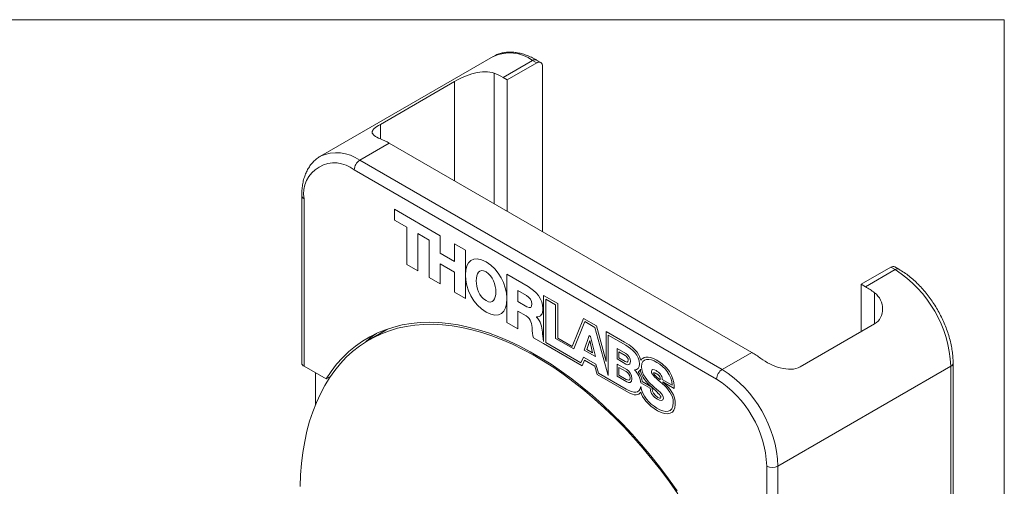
# Model space of a CAD drawing. Header units: inches. Extents: x 0.1 to 10.9, y 0 to 8.5.
# Tile 6 of 6: x 8.4 to 10.9, y 7.3 to 8.5. Entities that reach past the tile are written whole.
import ezdxf

# ---------------------------------------------------------------- set-up
doc = ezdxf.new("R2010")
doc.units = ezdxf.units.IN
doc.header["$MEASUREMENT"] = 0

msp = doc.modelspace()

# ---------------------------------------------------------------- linework, layer by layer
at = {"color": 7, "linetype": 'Continuous', "lineweight": 18}
for p, q in [((0.06218, 8.45061), (10.94446, 8.45061)), ((10.94446, 0.03556), (10.94446, 8.45061)), ((9.64812, 8.35728), (9.20972, 8.1042)), ((9.64875, 8.35764), (9.64812, 8.35728)), ((9.74812, 8.34738), (9.67316, 8.30411)), ((9.68377, 8.29799), (9.75872, 8.34126)), ((9.75872, 8.34126), (9.74812, 8.34738)), ((9.76872, 8.34225), (9.75811, 8.34837)), ((9.77286, 7.91346), (9.77286, 8.33309)), ((9.55022, 8.29391), (9.36194, 8.18521)), ((9.55022, 8.04199), (9.55022, 8.29391)), ((9.65044, 8.31511), (9.65044, 7.98413)), ((9.68377, 8.29799), (9.67316, 8.30411)), ((9.68377, 7.96489), (9.68377, 8.29799)), ((9.36194, 8.18521), (9.36194, 8.14856)), ((9.38466, 8.13756), (9.30971, 8.09429)), ((9.38466, 8.13756), (10.3039, 7.6069)), ((9.30971, 8.09429), (10.22895, 7.56363)), ((10.21481, 7.53913), (9.29557, 8.0698)), ((9.16243, 8.00446), (9.16243, 7.57986)), ((9.16829, 7.9963), (9.16829, 7.5717)), ((9.51342, 7.90285), (9.39739, 7.96983)), ((9.39739, 7.96983), (9.39739, 7.94239)), ((9.39739, 7.94239), (9.42916, 7.92405)), ((9.42916, 7.92405), (9.42916, 7.82937)), ((9.4569, 7.81335), (9.4569, 7.90839)), ((9.4569, 7.90839), (9.48568, 7.89178)), ((9.48568, 7.89178), (9.48568, 7.79674)), ((9.51342, 7.85825), (9.51342, 7.90285)), ((9.57771, 7.86574), (9.54996, 7.88176)), ((9.54996, 7.88176), (9.54996, 7.83715)), ((9.54996, 7.83715), (9.51342, 7.85825)), ((9.57771, 7.80338), (9.57771, 7.86574)), ((9.42916, 7.82937), (9.4569, 7.81335)), ((9.51342, 7.78073), (9.51342, 7.83116)), ((9.51342, 7.83116), (9.54996, 7.81007)), ((10.65675, 7.82284), (10.58179, 7.77957)), ((10.5924, 7.77345), (10.66735, 7.81672)), ((10.66735, 7.81672), (10.65675, 7.82284)), ((10.67735, 7.81771), (10.66675, 7.82383)), ((9.48568, 7.79674), (9.51342, 7.78073)), ((9.54996, 7.81007), (9.54996, 7.75963)), ((9.57783, 7.80331), (9.57771, 7.80338)), ((9.57771, 7.74362), (9.57771, 7.80315)), ((9.57771, 7.80315), (9.57782, 7.80308)), ((9.73697, 7.7738), (9.68268, 7.80514)), ((9.68268, 7.80514), (9.68268, 7.7442)), ((10.5924, 7.77345), (10.58179, 7.77957)), ((10.58179, 7.77957), (10.58179, 7.65991)), ((9.54996, 7.75963), (9.57771, 7.74362)), ((9.68268, 7.7442), (9.6826, 7.74424)), ((9.68261, 7.744), (9.68268, 7.74396)), ((9.68268, 7.74396), (9.68268, 7.68302)), ((9.73249, 7.75095), (9.71042, 7.76369)), ((9.71042, 7.76369), (9.71042, 7.73608)), ((9.77588, 7.75133), (9.77582, 7.63461)), ((9.81192, 7.73053), (9.77588, 7.75133)), ((9.80644, 7.72763), (9.78147, 7.74204)), ((9.78147, 7.74204), (9.78147, 7.63151)), ((10.61512, 7.67915), (10.61512, 7.75821)), ((9.71042, 7.73608), (9.73369, 7.72264)), ((9.80644, 7.64209), (9.80644, 7.72763)), ((9.81192, 7.64326), (9.81192, 7.73053)), ((9.71042, 7.667), (9.71042, 7.71161)), ((9.71042, 7.71161), (9.73145, 7.69946)), ((9.75755, 7.69639), (9.75755, 7.69674)), ((9.87723, 7.69283), (9.8487, 7.62203)), ((9.90998, 7.67392), (9.87723, 7.69283)), ((9.38386, 7.66743), (9.37585, 7.66298)), ((9.68268, 7.68302), (9.71042, 7.667)), ((9.88024, 7.68502), (9.85237, 7.61558)), ((9.90562, 7.67037), (9.88024, 7.68502)), ((9.93942, 7.54781), (9.90562, 7.67037)), ((9.93447, 7.5835), (9.90998, 7.67392)), ((10.42684, 7.57046), (10.61512, 7.67915)), ((9.37585, 7.66298), (9.33343, 7.63849)), ((9.75009, 7.6441), (9.77582, 7.62925)), ((9.85237, 7.61558), (9.80644, 7.64209)), ((9.8487, 7.62203), (9.81192, 7.64326)), ((9.89117, 7.64959), (9.87865, 7.61258)), ((9.89507, 7.64734), (9.89117, 7.64959)), ((9.90717, 7.59611), (9.89507, 7.64734)), ((9.98128, 7.63276), (9.93447, 7.65979)), ((9.93447, 7.65979), (9.93447, 7.5835)), ((9.98426, 7.62497), (9.93942, 7.65086)), ((9.93942, 7.65086), (9.93942, 7.54781)), ((9.77582, 7.62925), (9.87369, 7.57275)), ((9.78147, 7.63151), (9.87004, 7.58037)), ((9.89286, 7.63696), (9.88537, 7.61459)), ((9.9001, 7.60609), (9.89286, 7.63696)), ((9.9844, 7.60404), (9.96218, 7.61687)), ((9.96218, 7.61687), (9.96218, 7.5901)), ((9.87004, 7.58037), (9.87732, 7.59481)), ((9.87732, 7.59481), (9.90828, 7.57694)), ((9.87865, 7.61258), (9.90717, 7.59611)), ((9.88537, 7.61459), (9.9001, 7.60609)), ((9.96704, 7.60819), (9.96704, 7.59274)), ((9.98256, 7.59923), (9.96704, 7.60819)), ((9.96704, 7.59274), (9.98256, 7.58378)), ((10.22895, 7.56363), (10.3039, 7.6069)), ((9.22406, 7.5395), (9.16829, 7.5717)), ((9.87369, 7.57275), (9.87999, 7.58716)), ((9.87999, 7.58716), (9.90571, 7.57232)), ((9.90571, 7.57232), (9.91176, 7.55077)), ((9.90828, 7.57694), (9.91541, 7.55403)), ((9.96218, 7.5901), (9.9844, 7.57727)), ((9.98687, 7.56305), (9.96218, 7.5773)), ((9.96218, 7.5773), (9.96218, 7.54644)), ((9.96692, 7.56882), (9.96692, 7.54896)), ((9.98545, 7.55812), (9.96692, 7.56882)), ((10.80878, 7.57177), (10.37037, 7.31868)), ((10.80878, 6.06933), (10.80878, 7.57177)), ((10.81463, 6.0775), (10.81463, 7.57993)), ((9.19728, 7.47402), (9.19728, 7.55496)), ((9.22406, 7.5395), (9.23547, 7.54609)), ((9.91176, 7.55077), (9.99097, 7.50504)), ((9.91541, 7.55403), (9.98547, 7.51359)), ((9.96218, 7.54644), (9.98687, 7.53219)), ((9.96692, 7.54896), (9.98545, 7.53826)), ((10.04654, 7.51584), (10.02267, 7.52962)), ((10.02592, 7.53287), (10.05007, 7.51893)), ((10.07687, 7.53831), (10.10184, 7.5239)), ((10.07798, 7.53197), (10.10719, 7.51487)), ((10.34209, 6.89408), (10.34209, 7.31868)), ((10.37037, 7.31868), (10.37037, 6.89408))]:
    msp.add_line(p, q, dxfattribs=at)
at = {"color": 7, "linetype": 'Continuous', "lineweight": 18, "flags": 128}
for points in [[(10.11659, 7.24853), (10.09532, 7.27858), (10.07339, 7.3079), (10.05085, 7.33645), (10.02774, 7.36418), (10.00411, 7.39102), (9.97999, 7.41692), (9.95545, 7.44184), (9.93052, 7.46572), (9.90525, 7.48853), (9.87969, 7.51022), (9.8539, 7.53074), (9.82792, 7.55005), (9.80179, 7.56812), (9.77558, 7.58492), (9.74933, 7.6004), (9.72309, 7.61455), (9.69692, 7.62733), (9.67086, 7.63872), (9.64496, 7.6487), (9.61928, 7.65725), (9.59386, 7.66434), (9.56876, 7.66997), (9.54402, 7.67413), (9.51968, 7.67681), (9.4958, 7.67801), (9.47242, 7.67771), (9.44959, 7.67592), (9.42736, 7.67265), (9.40575, 7.66791), (9.38482, 7.66169), (9.36461, 7.65401), (9.34515, 7.6449), (9.32649, 7.63435), (9.30865, 7.62241), (9.29168, 7.60908), (9.27561, 7.59439), (9.26046, 7.57838), (9.24627, 7.56107), (9.23306, 7.5425), (9.22086, 7.5227), (9.20969, 7.50171), (9.19958, 7.47958), (9.19054, 7.45633), (9.18259, 7.43203), (9.17575, 7.40671), (9.17003, 7.38043), (9.16544, 7.35323), (9.16199, 7.32517), (9.15969, 7.29631), (9.15853, 7.26669)], [(10.11457, 7.25614), (10.09292, 7.28641), (10.07062, 7.31593), (10.0477, 7.34466), (10.02421, 7.37254), (10.00019, 7.3995), (9.9757, 7.42551), (9.95078, 7.4505), (9.92548, 7.47443), (9.89985, 7.49726), (9.87393, 7.51893), (9.84778, 7.53942), (9.82146, 7.55866), (9.795, 7.57664), (9.76847, 7.59331), (9.74191, 7.60865), (9.71537, 7.62261), (9.68892, 7.63518), (9.66259, 7.64633), (9.63644, 7.65603), (9.61053, 7.66428), (9.58489, 7.67105), (9.55959, 7.67633), (9.53467, 7.68011), (9.51018, 7.68238), (9.48616, 7.68314), (9.46267, 7.68239), (9.43975, 7.68012), (9.41745, 7.67635), (9.3958, 7.67108), (9.37485, 7.66431), (9.35465, 7.65607), (9.33522, 7.64637), (9.31661, 7.63523), (9.29886, 7.62267), (9.28199, 7.60871), (9.26605, 7.59338), (9.25106, 7.57672), (9.23705, 7.55875), (9.22406, 7.5395)]]:
    msp.add_lwpolyline(points, dxfattribs=at)
at = {"color": 7, "linetype": 'Continuous', "lineweight": 18}
for centre, radius, start, end in [((9.68961, 8.26705), 0.09937, 53.93272, 114.27846), ((9.75397, 8.3392), 0.01006, 65.69288, 125.61758), ((9.76424, 8.33449), 0.00873, 350.78596, 129.20329), ((9.58962, 8.16046), 0.16618, 59.82122, 68.53283), ((9.30112, 7.99391), 0.16618, 59.82122, 68.53283), ((9.25115, 8.01267), 0.10046, 54.34356, 114.41326), ((9.32627, 8.0684), 0.03074, 122.60548, 177.39452), ((9.24588, 8.00889), 0.07861, 50.79671, 189.21404), ((9.17199, 8.00514), 0.00959, 184.04318, 247.26229), ((10.66261, 7.81466), 0.01006, 65.69288, 125.61758), ((10.67321, 7.80854), 0.01006, 65.70829, 125.61623), ((10.50237, 7.55816), 0.3067, 2.54181, 57.45819), ((10.4862, 7.59054), 0.2115, 52.44341, 59.8601), ((9.51881, 7.41672), 0.29078, 125.04613, 131.86627), ((10.1977, 7.42399), 0.2115, 52.44341, 59.8601), ((9.17244, 7.58086), 0.01006, 185.6948, 245.62534), ((10.80507, 7.58061), 0.00959, 292.73768, 355.95711), ((10.24551, 7.53774), 0.03074, 122.60548, 177.39452), ((10.06397, 7.30508), 0.3067, 2.54186, 57.45814), ((10.06575, 7.30611), 0.27662, 2.60548, 57.39452), ((10.35623, 7.34597), 0.03074, 242.60967, 297.39033)]:
    msp.add_arc(centre, radius, start, end, dxfattribs=at)
for points, knots in [([(9.75811, 8.34837), (9.75586, 8.34964), (9.74936, 8.35328), (9.73853, 8.35834), (9.72569, 8.36306), (9.71293, 8.36636), (9.70039, 8.36822), (9.68819, 8.36859), (9.67647, 8.36751), (9.66538, 8.36494), (9.65615, 8.36165), (9.65096, 8.3587), (9.64896, 8.35756)], [0, 0, 0, 0, 0.0597212, 0.1720751, 0.2844878, 0.3964902, 0.5076061, 0.6173089, 0.7251703, 0.8310244, 0.9350544, 1, 1, 1, 1]), ([(9.55022, 8.29391), (9.55705, 8.29785), (9.56513, 8.30189), (9.58242, 8.30924), (9.59163, 8.31252), (9.61885, 8.31954), (9.63698, 8.32035), (9.65044, 8.31511)], [0, 0, 0, 0, 0.25, 0.25, 0.5, 0.5, 1, 1, 1, 1]), ([(9.36194, 8.14856), (9.35521, 8.15118), (9.35005, 8.1539), (9.34303, 8.15941), (9.34123, 8.16218), (9.34114, 8.16791), (9.34287, 8.17095), (9.3498, 8.17757), (9.35511, 8.18127), (9.36194, 8.18521)], [0, 0, 0, 0, 0.25, 0.25, 0.5, 0.5, 0.75, 0.75, 1, 1, 1, 1]), ([(9.20969, 8.10401), (9.20879, 8.10354), (9.2047, 8.1014), (9.19816, 8.09631), (9.1902, 8.08882), (9.1832, 8.08012), (9.17713, 8.07038), (9.17205, 8.05961), (9.16798, 8.04787), (9.16497, 8.03522), (9.1631, 8.02196), (9.16247, 8.01156), (9.16244, 8.00571), (9.16243, 8.00446)], [0, 0, 0, 0, 0.0282947, 0.1296604, 0.2310042, 0.3330332, 0.4363686, 0.5413921, 0.6481918, 0.7565774, 0.8661706, 0.9715645, 1, 1, 1, 1]), ([(10.81463, 7.57993), (10.8146, 7.58254), (10.81451, 7.59004), (10.8135, 7.60279), (10.81127, 7.61819), (10.80797, 7.63382), (10.80365, 7.64957), (10.79834, 7.66532), (10.7921, 7.68098), (10.78497, 7.69643), (10.77701, 7.71157), (10.76826, 7.7263), (10.7588, 7.7405), (10.74868, 7.75409), (10.73797, 7.76696), (10.72674, 7.77903), (10.71506, 7.79021), (10.703, 7.80039), (10.69042, 7.80976), (10.68178, 7.81501), (10.67735, 7.81771)], [0, 0, 0, 0, 0.0304915, 0.0876275, 0.1446881, 0.2016618, 0.2585351, 0.3153129, 0.3720107, 0.4286494, 0.485253, 0.5418471, 0.5984559, 0.6550996, 0.7118051, 0.7685991, 0.8255073, 0.8825516, 0.9397475, 1, 1, 1, 1]), ([(9.63022, 7.70898), (9.66378, 7.68968), (9.68268, 7.70711), (9.68262, 7.74265), (9.68262, 7.7431), (9.68261, 7.74355), (9.68261, 7.744)], [0.9873727, 0.9873727, 0.9873727, 0.9873727, 1.9873727, 1.9873727, 1.9873727, 2, 2, 2, 2]), ([(10.61512, 7.75821), (10.62186, 7.75305), (10.62702, 7.74671), (10.63403, 7.73258), (10.63583, 7.72487), (10.63593, 7.70966), (10.6342, 7.70205), (10.62727, 7.68883), (10.62196, 7.6831), (10.61512, 7.67915)], [0, 0, 0, 0, 0.25, 0.25, 0.5, 0.5, 0.75, 0.75, 1, 1, 1, 1]), ([(10.42684, 7.57046), (10.42002, 7.56652), (10.41193, 7.56448), (10.39464, 7.56376), (10.38544, 7.56506), (10.35821, 7.57224), (10.34009, 7.58136), (10.32662, 7.59166)], [0, 0, 0, 0, 0.25, 0.25, 0.5, 0.5, 1, 1, 1, 1])]:
    msp.add_open_spline(points, degree=3, knots=knots, dxfattribs=at)
for points in [[(9.63002, 7.83636), (9.59675, 7.85549), (9.57795, 7.83837), (9.57783, 7.80331)], [(9.63005, 7.81077), (9.61215, 7.8211), (9.60529, 7.80688), (9.60529, 7.7887)], [(9.6826, 7.74424), (9.68186, 7.77926), (9.66296, 7.81741), (9.63002, 7.83636)], [(9.57782, 7.80308), (9.57779, 7.76762), (9.59669, 7.72841), (9.63022, 7.70898)], [(9.65481, 7.76011), (9.65481, 7.7783), (9.64795, 7.80044), (9.63005, 7.81077)], [(9.60529, 7.7887), (9.60529, 7.77052), (9.61215, 7.74837), (9.63005, 7.73804)], [(9.77426, 7.7178), (9.77426, 7.7425), (9.75576, 7.76295), (9.73697, 7.7738)], [(9.63005, 7.73804), (9.64795, 7.72771), (9.65481, 7.74193), (9.65481, 7.76011)], [(9.74651, 7.72965), (9.74651, 7.73874), (9.74025, 7.74647), (9.73249, 7.75095)], [(9.73369, 7.72264), (9.74204, 7.71782), (9.74651, 7.72038), (9.74651, 7.72965)], [(9.75755, 7.69674), (9.76873, 7.69525), (9.77426, 7.70459), (9.77426, 7.7178)], [(9.73145, 7.69946), (9.74443, 7.69197), (9.74622, 7.67825), (9.74696, 7.66546)], [(9.77306, 7.6581), (9.77217, 7.67028), (9.76889, 7.68676), (9.75755, 7.69639)], [(9.74696, 7.66546), (9.74726, 7.66186), (9.74771, 7.6496), (9.75009, 7.6441)], [(9.77582, 7.63461), (9.77396, 7.64282), (9.77338, 7.6541), (9.77306, 7.6581)], [(10.02247, 7.58686), (10.018, 7.59925), (10.01536, 7.61309), (9.98128, 7.63276)], [(10.01889, 7.57734), (10.01889, 7.60035), (10.00077, 7.61575), (9.98426, 7.62497)], [(9.99075, 7.58673), (9.99075, 7.59259), (9.98676, 7.59681), (9.98256, 7.59923)], [(9.99614, 7.58378), (9.99614, 7.59394), (9.99043, 7.60056), (9.9844, 7.60404)], [(10.06306, 7.58671), (10.0391, 7.60055), (10.02723, 7.59392), (10.02247, 7.58686)], [(10.06345, 7.58157), (10.04546, 7.59195), (10.02438, 7.59471), (10.02438, 7.57062)], [(9.98256, 7.58378), (9.98601, 7.58179), (9.99075, 7.58097), (9.99075, 7.58673)], [(9.9844, 7.57727), (9.98935, 7.57442), (9.99614, 7.57382), (9.99614, 7.58378)], [(10.00627, 7.5624), (10.01379, 7.56238), (10.01889, 7.56746), (10.01889, 7.57734)], [(10.02438, 7.57062), (10.02438, 7.5504), (10.03875, 7.535), (10.05244, 7.52262)], [(10.10719, 7.51487), (10.10719, 7.53268), (10.10416, 7.56299), (10.06306, 7.58671)], [(10.10184, 7.5239), (10.10171, 7.54884), (10.08251, 7.57057), (10.06345, 7.58157)], [(9.99523, 7.54247), (9.99523, 7.55), (9.99047, 7.55522), (9.98545, 7.55812)], [(9.98545, 7.53826), (9.98957, 7.53588), (9.99523, 7.53508), (9.99523, 7.54247)], [(9.99989, 7.53999), (9.99989, 7.55169), (9.99356, 7.55918), (9.98687, 7.56305)], [(10.02267, 7.52962), (10.0218, 7.54134), (10.01571, 7.55381), (10.00627, 7.5624)], [(10.02164, 7.5639), (10.02064, 7.55991), (10.01767, 7.55895), (10.0157, 7.55743)], [(10.0157, 7.55743), (10.01966, 7.5521), (10.02592, 7.54125), (10.02592, 7.53287)], [(10.04538, 7.52316), (10.03219, 7.53496), (10.02164, 7.55096), (10.02164, 7.5639)], [(10.04936, 7.55806), (10.04936, 7.56531), (10.05607, 7.5636), (10.06143, 7.5605)], [(10.07714, 7.5275), (10.06318, 7.54004), (10.04936, 7.54957), (10.04936, 7.55806)], [(10.06332, 7.55209), (10.06055, 7.55378), (10.05475, 7.55616), (10.05475, 7.55471)], [(10.05475, 7.55471), (10.05475, 7.55143), (10.05834, 7.54869), (10.07164, 7.53715)], [(10.06143, 7.5605), (10.06909, 7.55609), (10.07728, 7.54811), (10.07687, 7.53831)], [(10.07139, 7.5419), (10.07083, 7.54621), (10.06904, 7.54859), (10.06332, 7.55209)], [(10.07164, 7.53715), (10.07164, 7.5392), (10.07162, 7.54019), (10.07139, 7.5419)], [(9.98547, 7.51359), (10.00424, 7.50275), (10.01984, 7.50112), (10.02238, 7.52071)], [(9.98687, 7.53219), (9.99236, 7.52902), (9.99989, 7.5285), (9.99989, 7.53999)], [(10.02238, 7.52071), (10.02624, 7.49691), (10.0437, 7.47668), (10.06318, 7.46544)], [(10.05007, 7.51893), (10.04849, 7.52036), (10.04692, 7.52178), (10.04538, 7.52316)], [(10.07368, 7.49366), (10.0743, 7.49615), (10.06248, 7.50763), (10.05073, 7.51833)], [(10.05073, 7.51833), (10.05073, 7.51171), (10.05085, 7.50569), (10.06018, 7.49735)], [(10.05244, 7.52262), (10.06627, 7.51016), (10.07996, 7.5004), (10.07996, 7.49068)], [(10.10493, 7.47966), (10.10493, 7.49957), (10.09097, 7.51504), (10.07714, 7.5275)], [(10.0787, 7.53133), (10.07845, 7.53155), (10.07823, 7.53175), (10.07798, 7.53197)], [(10.10991, 7.47475), (10.10991, 7.49891), (10.09787, 7.51444), (10.0787, 7.53133)], [(9.99097, 7.50504), (10.0051, 7.49718), (10.01828, 7.49729), (10.02229, 7.50637)], [(10.02229, 7.50637), (10.02609, 7.49278), (10.03937, 7.47368), (10.06509, 7.45883)], [(10.06465, 7.48824), (10.05405, 7.49436), (10.04707, 7.50256), (10.04654, 7.51584)], [(10.06018, 7.49735), (10.06909, 7.4894), (10.07251, 7.48893), (10.07368, 7.49366)], [(10.06318, 7.46544), (10.08426, 7.45327), (10.10493, 7.45172), (10.10493, 7.47966)], [(10.07996, 7.49068), (10.07996, 7.4825), (10.07217, 7.4839), (10.06465, 7.48824)], [(10.06509, 7.45883), (10.09081, 7.44398), (10.10991, 7.45099), (10.10991, 7.47475)]]:
    msp.add_open_spline(points, degree=3, dxfattribs=at)

doc.saveas('drawing.dxf')
